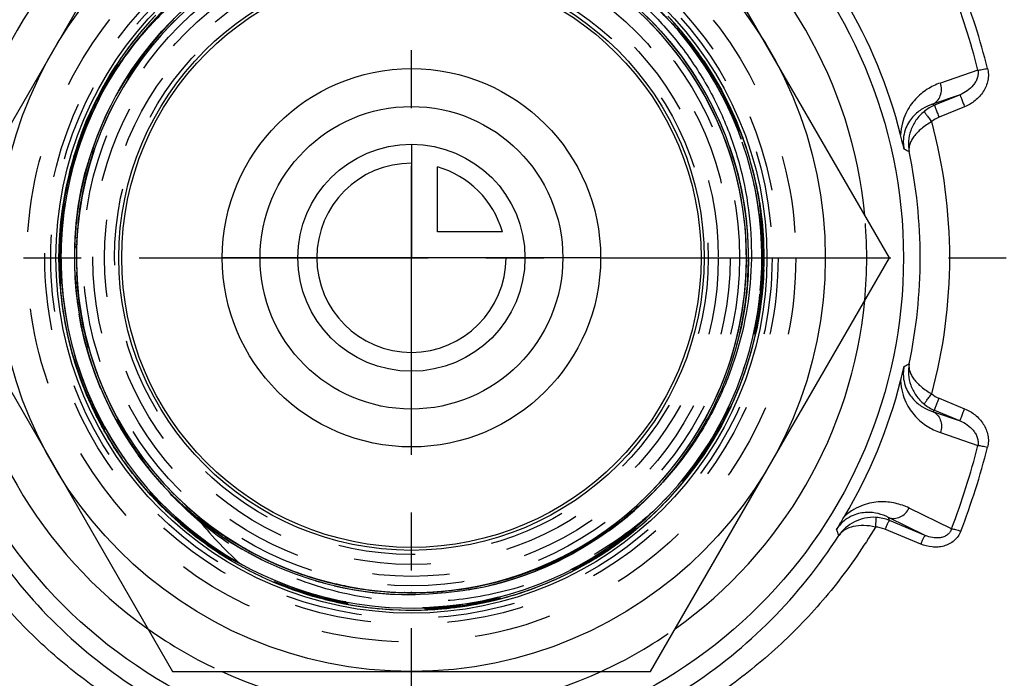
# Model space of a CAD drawing. Header units: millimetres. Extents: x 399 to 601, y 366 to 634.
# Tile 8 of 11: x 467 to 550, y 464 to 520. Entities that reach past the tile are written whole.
import ezdxf

# ---------------------------------------------------------------- set-up
doc = ezdxf.new("R2010")
doc.units = ezdxf.units.MM
doc.header["$LTSCALE"] = 65.185185
doc.linetypes.add('CENTER', pattern=[0.6, 0.375, -0.075, 0.075, -0.075])
doc.linetypes.add('HIDDEN', pattern=[0.2, 0.1, -0.1])
for name, color, linetype in [('ACHSEN_S', 7, 'CONTINUOUS'), ('FASEN', 7, 'CONTINUOUS'), ('FLAECHEN', 7, 'CONTINUOUS'), ('KONST.EL_MIT_GEO', 7, 'CONTINUOUS'), ('KURVEN', 7, 'CONTINUOUS')]:
    doc.layers.add(name, color=color, linetype=linetype)

msp = doc.modelspace()

# ---------------------------------------------------------------- linework, layer by layer
at = {"layer": 'ACHSEN_S', "color": 2, "linetype": 'CENTER'}
for p, q in [((500, 366), (500, 634)), ((398.75, 500), (601.25, 500))]:
    msp.add_line(p, q, dxfattribs=at)
at = {"layer": 'FASEN', "color": 7, "linetype": 'CONTINUOUS'}
msp.add_circle((500, 500), 41.605, dxfattribs=at)
for start, end in [(125.38464, 174.6153), (5.3847, 54.61536), (185.3847, 234.61536), (305.38464, 354.6153), (245.38455, 294.61545)]:
    msp.add_arc((500, 500), 38.5, start, end, dxfattribs=at)
at = {"layer": 'FASEN', "color": 8, "linetype": 'HIDDEN'}
for start, end in [(354.6153, 5.3847), (234.61536, 245.38455), (294.61545, 305.38464)]:
    msp.add_arc((500, 500), 38.5, start, end, dxfattribs=at)
at = {"layer": 'FLAECHEN', "color": 8, "linetype": 'HIDDEN'}
for radius in [29.805, 26.95, 25.1]:
    msp.add_circle((500, 500), radius, dxfattribs=at)
at = {"layer": 'FLAECHEN', "color": 7, "linetype": 'CONTINUOUS'}
msp.add_circle((500, 500), 24.5, dxfattribs=at)
at = {"layer": 'KONST.EL_MIT_GEO', "color": 7, "linetype": 'CONTINUOUS'}
for p, q in [((479.793, 535), (459.585, 500)), ((540.415, 500), (520.207, 535)), ((547.899, 515.88), (544.728, 514.785)), ((546.399, 513.797), (544.068, 512.993)), ((546.399, 513.797), (544.237, 512.904)), ((544.237, 512.904), (544.068, 512.993)), ((546.782, 512.773), (544.619, 511.887)), ((471.686, 500.964), (471.687, 500.991)), ((471.692, 501.106), (471.692, 501.125)), ((459.585, 500), (479.793, 465)), ((520.207, 465), (540.415, 500)), ((544.619, 488.113), (546.782, 487.227)), ((544.068, 487.007), (544.237, 487.096)), ((544.237, 487.096), (546.399, 486.203)), ((544.068, 487.007), (546.399, 486.203)), ((544.728, 485.215), (547.899, 484.12)), ((545.681, 477.076), (542.082, 478.827)), ((540.426, 477.777), (540.348, 478.026)), ((543.451, 476.515), (540.348, 478.026)), ((543.451, 476.515), (540.426, 477.777)), ((481.722, 476.5), (481.546, 476.635)), ((481.889, 476.374), (481.722, 476.5)), ((482.046, 476.257), (481.889, 476.374)), ((482.196, 476.147), (482.046, 476.257)), ((543.069, 475.783), (540.043, 477.036)), ((482.338, 476.044), (482.196, 476.147)), ((482.473, 475.947), (482.338, 476.044)), ((482.603, 475.855), (482.473, 475.947)), ((482.728, 475.768), (482.603, 475.855)), ((482.849, 475.685), (482.728, 475.768)), ((482.966, 475.605), (482.849, 475.685)), ((483.079, 475.529), (482.966, 475.605)), ((483.189, 475.456), (483.079, 475.529)), ((483.295, 475.386), (483.189, 475.456)), ((483.397, 475.319), (483.295, 475.386)), ((483.495, 475.255), (483.397, 475.319)), ((483.59, 475.195), (483.495, 475.255)), ((483.726, 475.109), (483.59, 475.195)), ((483.853, 475.03), (483.726, 475.109)), ((483.972, 474.956), (483.853, 475.03)), ((484.083, 474.889), (483.972, 474.956)), ((484.185, 474.828), (484.083, 474.889)), ((484.278, 474.773), (484.185, 474.828)), ((484.363, 474.723), (484.278, 474.773)), ((484.465, 474.664), (484.363, 474.723)), ((484.556, 474.612), (484.465, 474.664)), ((484.637, 474.566), (484.556, 474.612)), ((484.712, 474.524), (484.637, 474.566)), ((484.782, 474.485), (484.712, 474.524)), ((484.848, 474.449), (484.782, 474.485)), ((484.91, 474.415), (484.848, 474.449)), ((484.967, 474.385), (484.91, 474.415)), ((485.018, 474.358), (484.967, 474.385)), ((485.064, 474.334), (485.018, 474.358)), ((485.113, 474.308), (485.064, 474.334)), ((485.156, 474.286), (485.113, 474.308)), ((485.192, 474.268), (485.156, 474.286)), ((485.224, 474.252), (485.192, 474.268)), ((485.252, 474.239), (485.224, 474.252)), ((485.276, 474.227), (485.252, 474.239)), ((485.295, 474.218), (485.276, 474.227)), ((485.311, 474.21), (485.295, 474.218)), ((485.327, 474.203), (485.311, 474.21)), ((485.341, 474.196), (485.327, 474.203)), ((485.354, 474.19), (485.341, 474.196)), ((485.366, 474.185), (485.354, 474.19)), ((485.376, 474.18), (485.366, 474.185)), ((485.386, 474.176), (485.376, 474.18)), ((485.392, 474.173), (485.386, 474.176)), ((485.399, 474.171), (485.392, 474.173)), ((485.404, 474.168), (485.399, 474.171)), ((485.409, 474.166), (485.404, 474.168)), ((485.414, 474.164), (485.409, 474.166)), ((485.418, 474.163), (485.414, 474.164)), ((485.423, 474.161), (485.418, 474.163)), ((485.426, 474.159), (485.423, 474.161)), ((485.43, 474.158), (485.426, 474.159)), ((485.433, 474.157), (485.43, 474.158)), ((485.436, 474.156), (485.433, 474.157)), ((485.439, 474.155), (485.436, 474.156)), ((485.442, 474.154), (485.439, 474.155)), ((485.444, 474.153), (485.442, 474.154)), ((485.447, 474.152), (485.444, 474.153)), ((485.448, 474.151), (485.448, 474.152)), ((485.45, 474.151), (485.449, 474.151)), ((485.452, 474.15), (485.451, 474.151)), ((485.453, 474.15), (485.452, 474.15)), ((485.455, 474.149), (485.454, 474.149)), ((485.457, 474.149), (485.456, 474.149)), ((485.458, 474.148), (485.457, 474.148)), ((500, 471.67), (499.954, 471.67)), ((479.793, 465), (520.207, 465))]:
    msp.add_line(p, q, dxfattribs=at)
at = {"layer": 'KONST.EL_MIT_GEO', "color": 8, "linetype": 'HIDDEN'}
for p, q in [((478.374, 520.516), (477.951, 520.06)), ((522.117, 519.985), (521.687, 520.452)), ((477.596, 519.663), (477.187, 519.187)), ((477.981, 520.093), (477.565, 519.627)), ((522.502, 519.551), (522.079, 520.028)), ((522.877, 519.11), (522.462, 519.597)), ((476.852, 518.781), (476.457, 518.284)), ((477.22, 519.226), (476.817, 518.739)), ((523.244, 518.662), (522.837, 519.158)), ((523.602, 518.207), (523.204, 518.712)), ((476.493, 518.33), (476.106, 517.822)), ((523.952, 517.745), (523.562, 518.26)), ((475.801, 517.406), (475.43, 516.878)), ((476.142, 517.871), (475.763, 517.354)), ((524.292, 517.276), (523.911, 517.8)), ((524.623, 516.801), (524.251, 517.334)), ((475.145, 516.456), (474.791, 515.909)), ((475.468, 516.934), (475.106, 516.397)), ((524.945, 516.319), (524.582, 516.861)), ((525.257, 515.831), (524.904, 516.382)), ((474.526, 515.481), (474.191, 514.916)), ((474.831, 515.972), (474.486, 515.415)), ((525.56, 515.338), (525.217, 515.897)), ((525.854, 514.838), (525.52, 515.405)), ((474.231, 514.985), (473.905, 514.41)), ((526.137, 514.333), (525.813, 514.908)), ((473.671, 513.976), (473.364, 513.383)), ((473.946, 514.483), (473.63, 513.899)), ((526.411, 513.822), (526.097, 514.406)), ((526.674, 513.306), (526.371, 513.898)), ((473.149, 512.947), (472.863, 512.336)), ((473.405, 513.464), (473.109, 512.862)), ((473.574, 513.419), (473.594, 513.458)), ((473.583, 513.437), (473.594, 513.458)), ((473.594, 513.458), (473.63, 513.529)), ((473.594, 513.458), (473.626, 513.523)), ((473.594, 513.458), (473.625, 513.521)), ((473.594, 513.458), (473.624, 513.519)), ((473.594, 513.458), (473.616, 513.503)), ((473.594, 513.458), (473.609, 513.489)), ((473.594, 513.458), (473.606, 513.483)), ((473.594, 513.458), (473.604, 513.479)), ((473.594, 513.458), (473.603, 513.477)), ((473.604, 513.479), (473.627, 513.525)), ((473.606, 513.483), (473.633, 513.536)), ((526.928, 512.786), (526.635, 513.385)), ((527.171, 512.26), (526.889, 512.867)), ((527.404, 511.73), (527.133, 512.344)), ((527.627, 511.195), (527.367, 511.816)), ((471.815, 502.873), (471.821, 502.927)), ((471.759, 502.25), (471.763, 502.305)), ((471.772, 502.408), (471.773, 502.424)), ((471.773, 502.424), (471.775, 502.445)), ((471.775, 502.445), (471.78, 502.497)), ((471.701, 501.333), (471.702, 501.348)), ((471.701, 501.321), (471.701, 501.333)), ((471.702, 501.348), (471.705, 501.414)), ((471.705, 501.414), (471.708, 501.476)), ((471.718, 501.658), (471.72, 501.69)), ((471.72, 501.69), (471.725, 501.762)), ((471.732, 501.881), (471.734, 501.905)), ((471.734, 501.905), (471.738, 501.962)), ((471.681, 500.798), (471.683, 500.864)), ((471.683, 500.864), (471.685, 500.917)), ((471.685, 500.917), (471.686, 500.964)), ((471.692, 501.125), (471.695, 501.194)), ((528.329, 499.759), (528.328, 499.685)), ((528.329, 499.807), (528.329, 499.759)), ((528.329, 499.807), (528.329, 499.756)), ((528.329, 499.807), (528.329, 499.758)), ((528.329, 499.807), (528.329, 499.757)), ((528.329, 499.807), (528.329, 499.759)), ((529.8, 499.27), (529.809, 499.891)), ((529.776, 498.606), (529.8, 499.27)), ((529.7, 497.448), (529.749, 498.11)), ((529.744, 498.027), (529.78, 498.69)), ((529.644, 496.87), (529.707, 497.531)), ((529.5, 495.719), (529.588, 496.376)), ((529.578, 496.294), (529.653, 496.953)), ((529.411, 495.145), (529.512, 495.801)), ((529.2, 494.004), (529.326, 494.655)), ((529.311, 494.573), (529.424, 495.227)), ((529.077, 493.436), (529.216, 494.085)), ((528.8, 492.309), (528.964, 492.952)), ((528.944, 492.872), (529.096, 493.518)), ((528.645, 491.75), (528.821, 492.39)), ((528.302, 490.641), (528.503, 491.273)), ((528.479, 491.194), (528.668, 491.83)), ((528.114, 490.092), (528.328, 490.72)), ((527.707, 489.005), (527.945, 489.624)), ((527.916, 489.546), (528.142, 490.17)), ((527.488, 488.467), (527.738, 489.082)), ((527.018, 487.406), (527.292, 488.011)), ((527.258, 487.934), (527.52, 488.544)), ((526.768, 486.882), (527.053, 487.481)), ((473.372, 486.601), (473.677, 486.011)), ((526.237, 485.85), (526.545, 486.438)), ((526.507, 486.364), (526.804, 486.957)), ((473.638, 486.085), (473.955, 485.501)), ((473.914, 485.574), (474.242, 484.997)), ((525.666, 484.839), (525.997, 485.414)), ((525.956, 485.342), (526.276, 485.923)), ((474.2, 485.069), (474.539, 484.498)), ((525.366, 484.343), (525.708, 484.911)), ((474.496, 484.569), (474.845, 484.006)), ((474.801, 484.076), (475.162, 483.519)), ((524.737, 483.367), (525.101, 483.922)), ((525.056, 483.852), (525.409, 484.413)), ((475.116, 483.588), (475.487, 483.038)), ((475.44, 483.107), (475.538, 482.966)), ((475.538, 482.966), (475.542, 482.96)), ((524.071, 482.416), (524.456, 482.957)), ((524.408, 482.888), (524.783, 483.436)), ((475.767, 482.642), (475.822, 482.564)), ((523.724, 481.951), (524.12, 482.484)), ((476.424, 481.762), (476.519, 481.636)), ((476.829, 481.247), (477.252, 480.736)), ((523.003, 481.041), (523.419, 481.558)), ((523.368, 481.493), (523.774, 482.017)), ((477.198, 480.799), (477.631, 480.297)), ((521.286, 481.048), (521.237, 480.993)), ((521.286, 481.048), (521.238, 480.994)), ((521.272, 481.032), (521.241, 480.997)), ((521.286, 481.048), (521.244, 481.001)), ((521.286, 481.048), (521.246, 481.003)), ((521.286, 481.048), (521.256, 481.014)), ((521.286, 481.048), (521.272, 481.032)), ((521.286, 481.048), (521.275, 481.036)), ((521.299, 481.063), (521.286, 481.048)), ((522.248, 480.16), (522.684, 480.66)), ((522.63, 480.597), (523.056, 481.105)), ((477.576, 480.359), (478.019, 479.865)), ((477.963, 479.926), (478.415, 479.441)), ((479.78, 480.157), (479.776, 480.161)), ((479.78, 480.157), (479.777, 480.161)), ((479.781, 480.156), (479.777, 480.16)), ((479.781, 480.156), (479.777, 480.16)), ((479.781, 480.156), (479.777, 480.16)), ((479.864, 480.072), (479.827, 480.109)), ((479.9, 480.036), (479.864, 480.072)), ((480.06, 479.876), (480.053, 479.883)), ((480.307, 479.634), (480.304, 479.637)), ((521.458, 479.309), (521.913, 479.792)), ((521.857, 479.731), (522.303, 480.222)), ((478.415, 479.441), (478.85, 478.994)), ((520.636, 478.489), (521.11, 478.954)), ((521.051, 478.895), (521.516, 479.369)), ((479.173, 478.674), (479.652, 478.216)), ((479.592, 478.273), (480.08, 477.824)), ((519.783, 477.702), (520.275, 478.148)), ((520.214, 478.091), (520.696, 478.547)), ((480.019, 477.879), (480.516, 477.44)), ((480.453, 477.494), (480.959, 477.065)), ((480.895, 477.118), (481.409, 476.699)), ((518.9, 476.949), (519.409, 477.375)), ((519.345, 477.321), (519.845, 477.757)), ((481.344, 476.751), (481.866, 476.341)), ((481.8, 476.392), (482.33, 475.992)), ((517.522, 475.885), (518.055, 476.281)), ((517.988, 476.23), (518.513, 476.637)), ((518.448, 476.585), (518.964, 477.002)), ((482.263, 476.042), (482.801, 475.653)), ((482.733, 475.701), (483.278, 475.323)), ((516.57, 475.221), (517.117, 475.596)), ((517.049, 475.548), (517.589, 475.934)), ((483.21, 475.369), (483.762, 475.002)), ((483.692, 475.047), (484.252, 474.69)), ((484.181, 474.734), (484.748, 474.389)), ((515.095, 474.296), (515.664, 474.638)), ((515.593, 474.594), (516.154, 474.948)), ((516.084, 474.903), (516.639, 475.267)), ((484.676, 474.431), (485.249, 474.097)), ((485.177, 474.138), (485.756, 473.814)), ((485.683, 473.854), (486.269, 473.542)), ((513.569, 473.458), (514.156, 473.767)), ((514.083, 473.727), (514.664, 474.047)), ((514.592, 474.007), (515.167, 474.338)), ((486.195, 473.58), (486.787, 473.28)), ((486.712, 473.317), (487.309, 473.027)), ((487.234, 473.063), (487.837, 472.785)), ((511.996, 472.711), (512.601, 472.985)), ((512.525, 472.95), (513.124, 473.236)), ((513.049, 473.199), (513.643, 473.496)), ((487.761, 472.819), (488.369, 472.554)), ((488.293, 472.586), (488.906, 472.332)), ((488.829, 472.364), (489.446, 472.122)), ((489.369, 472.151), (489.991, 471.922)), ((494.742, 472.162), (494.666, 472.177)), ((494.741, 472.162), (494.666, 472.177)), ((494.742, 472.162), (494.666, 472.177)), ((494.742, 472.162), (494.666, 472.177)), ((494.742, 472.162), (494.666, 472.177)), ((509.837, 471.861), (510.46, 472.087)), ((510.383, 472.058), (511.002, 472.296)), ((510.925, 472.265), (511.539, 472.515)), ((511.463, 472.483), (512.072, 472.745)), ((489.913, 471.95), (490.54, 471.732)), ((490.461, 471.758), (491.092, 471.553)), ((491.01, 471.579), (491.648, 471.385)), ((491.562, 471.41), (492.206, 471.228)), ((492.117, 471.252), (492.768, 471.082)), ((496.09, 471.941), (496.081, 471.942)), ((499.423, 471.676), (499.418, 471.676)), ((499.423, 471.676), (499.418, 471.676)), ((499.433, 471.676), (499.428, 471.676)), ((500, 471.67), (499.969, 471.67)), ((500, 471.67), (499.983, 471.67)), ((500.009, 471.67), (500, 471.67)), ((500.006, 471.67), (500, 471.67)), ((500.014, 471.67), (500, 471.67)), ((500.012, 471.67), (500.006, 471.67)), ((500.042, 471.67), (500.014, 471.67)), ((500.575, 471.676), (500.568, 471.676)), ((500.581, 471.676), (500.575, 471.676)), ((500.581, 471.676), (500.575, 471.676)), ((507.617, 471.181), (508.257, 471.357)), ((508.177, 471.334), (508.813, 471.524)), ((508.734, 471.499), (509.366, 471.701)), ((509.287, 471.675), (509.915, 471.888)), ((492.687, 471.102), (493.332, 470.946)), ((493.251, 470.965), (493.899, 470.822)), ((493.818, 470.839), (494.469, 470.709)), ((494.387, 470.724), (495.04, 470.607)), ((494.958, 470.621), (495.613, 470.516)), ((495.531, 470.528), (496.188, 470.436)), ((496.106, 470.446), (496.764, 470.367)), ((503.054, 470.348), (503.713, 470.423)), ((503.631, 470.413), (504.288, 470.501)), ((504.206, 470.489), (504.862, 470.59)), ((504.78, 470.577), (505.434, 470.69)), ((505.352, 470.675), (506.003, 470.802)), ((505.922, 470.785), (506.571, 470.924)), ((506.49, 470.906), (507.135, 471.058)), ((507.055, 471.038), (507.698, 471.202)), ((496.682, 470.376), (497.342, 470.31)), ((497.259, 470.317), (497.92, 470.264)), ((497.838, 470.27), (498.5, 470.229)), ((498.417, 470.233), (499.08, 470.205)), ((498.997, 470.208), (499.66, 470.193)), ((499.577, 470.194), (500.24, 470.192)), ((500.157, 470.191), (500.821, 470.202)), ((500.738, 470.2), (501.401, 470.224)), ((501.318, 470.22), (501.98, 470.257)), ((501.897, 470.251), (502.559, 470.301)), ((502.476, 470.294), (503.137, 470.356))]:
    msp.add_line(p, q, dxfattribs=at)
for points in [[(478.28, 520.416), (477.887, 519.989), (477.502, 519.555), (477.125, 519.113), (476.757, 518.664), (476.398, 518.208), (476.048, 517.745), (475.707, 517.275), (475.376, 516.799), (475.053, 516.317), (474.74, 515.828), (474.437, 515.333), (474.143, 514.832), (473.859, 514.326), (473.585, 513.814), (473.321, 513.298), (473.067, 512.776), (472.824, 512.249), (472.59, 511.717), (472.368, 511.181), (472.155, 510.641), (471.953, 510.097), (471.762, 509.549), (471.581, 508.998), (471.412, 508.443), (471.253, 507.884), (471.105, 507.323), (470.967, 506.759), (470.841, 506.193), (470.726, 505.624), (470.622, 505.053), (470.53, 504.48), (470.448, 503.905), (470.377, 503.329), (470.318, 502.752), (470.27, 502.173), (470.234, 501.594), (470.208, 501.014), (470.194, 500.434), (470.191, 499.853), (470.2, 499.273), (470.22, 498.693), (470.251, 498.113), (470.293, 497.535), (470.347, 496.957), (470.412, 496.38), (470.488, 495.805), (470.575, 495.231), (470.673, 494.659), (470.783, 494.089), (470.904, 493.521), (471.035, 492.956), (471.178, 492.393), (471.331, 491.833), (471.496, 491.277), (471.671, 490.723), (471.857, 490.174), (472.054, 489.628), (472.261, 489.085), (472.479, 488.547), (472.707, 488.014), (472.946, 487.485), (473.194, 486.96), (473.453, 486.441), (473.722, 485.927), (474.001, 485.418), (474.29, 484.914), (474.589, 484.416), (474.897, 483.925), (475.215, 483.439), (475.304, 483.307)], [(529.798, 499.186), (529.808, 499.767), (529.807, 500.347), (529.795, 500.927), (529.771, 501.507), (529.736, 502.087), (529.69, 502.665), (529.632, 503.243), (529.563, 503.819), (529.483, 504.394), (529.392, 504.967), (529.29, 505.539), (529.177, 506.108), (529.052, 506.675), (528.917, 507.239), (528.77, 507.801), (528.613, 508.359), (528.445, 508.915), (528.266, 509.467), (528.076, 510.016), (527.876, 510.56), (527.665, 511.101), (527.443, 511.638), (527.212, 512.17), (526.97, 512.697), (526.717, 513.22), (526.455, 513.738), (526.182, 514.25), (525.9, 514.757), (525.608, 515.259), (525.306, 515.754), (524.994, 516.244), (524.673, 516.728), (524.343, 517.205), (524.003, 517.675), (523.655, 518.139), (523.297, 518.597), (522.93, 519.047), (522.555, 519.489), (522.171, 519.925), (521.779, 520.353)], [(528.271, 490.55), (528.45, 491.102), (528.618, 491.658), (528.775, 492.217), (528.921, 492.778), (529.056, 493.343), (529.18, 493.91), (529.293, 494.479), (529.395, 495.051), (529.486, 495.624), (529.566, 496.199), (529.634, 496.775), (529.691, 497.353), (529.737, 497.931), (529.772, 498.511), (529.795, 499.091), (529.807, 499.671), (529.808, 500.251), (529.797, 500.832), (529.776, 501.412), (529.742, 501.991), (529.698, 502.57), (529.642, 503.147), (529.575, 503.724), (529.497, 504.299), (529.408, 504.873), (529.308, 505.444), (529.196, 506.014), (529.073, 506.581), (528.94, 507.146), (528.795, 507.708), (528.64, 508.267), (528.473, 508.823), (528.296, 509.376), (528.108, 509.925), (527.91, 510.471), (527.7, 511.012), (527.481, 511.549), (527.251, 512.082), (527.01, 512.61), (526.76, 513.134), (526.499, 513.652), (526.228, 514.166), (525.947, 514.674), (525.657, 515.176), (525.356, 515.673), (525.046, 516.163), (524.727, 516.648), (524.398, 517.126), (524.06, 517.598), (523.713, 518.063), (523.357, 518.521), (522.992, 518.973), (522.618, 519.417), (522.236, 519.853), (521.845, 520.283)], [(472.904, 512.424), (472.668, 511.897), (472.443, 511.366), (472.228, 510.83), (472.024, 510.291), (471.83, 509.747), (471.646, 509.2), (471.473, 508.649), (471.311, 508.095), (471.16, 507.538), (471.019, 506.978), (470.89, 506.416), (470.771, 505.851), (470.663, 505.284), (470.566, 504.715), (470.481, 504.144), (470.406, 503.572), (470.342, 502.998), (470.29, 502.424), (470.248, 501.848), (470.218, 501.272), (470.199, 500.695), (470.191, 500.118), (470.195, 499.541), (470.209, 498.964), (470.235, 498.387), (470.271, 497.811), (470.319, 497.236), (470.379, 496.662), (470.449, 496.089), (470.53, 495.517), (470.622, 494.948), (470.726, 494.38), (470.84, 493.814), (470.965, 493.251), (471.101, 492.69), (471.248, 492.132), (471.406, 491.577), (471.574, 491.024), (471.753, 490.476), (471.943, 489.931), (472.143, 489.389), (472.354, 488.852), (472.575, 488.319), (472.806, 487.79), (473.048, 487.266), (473.299, 486.746), (473.561, 486.232), (473.833, 485.723), (474.114, 485.219), (474.405, 484.72), (474.706, 484.228), (474.767, 484.13)], [(472.863, 512.336), (472.628, 511.806), (472.404, 511.27), (472.189, 510.731), (471.986, 510.187), (471.793, 509.64), (471.61, 509.089), (471.439, 508.535), (471.278, 507.977), (471.128, 507.416), (470.989, 506.853), (470.861, 506.286), (470.745, 505.718), (470.639, 505.147), (470.544, 504.575), (470.461, 504), (470.388, 503.424), (470.327, 502.847), (470.277, 502.269), (470.239, 501.69), (470.212, 501.11), (470.196, 500.53), (470.191, 499.949), (470.198, 499.369), (470.216, 498.789), (470.245, 498.209), (470.285, 497.63), (470.337, 497.052), (470.4, 496.475), (470.474, 495.9), (470.56, 495.325), (470.656, 494.753), (470.764, 494.183), (470.883, 493.615), (471.013, 493.049), (471.154, 492.486), (471.305, 491.926), (471.468, 491.369), (471.641, 490.815), (471.826, 490.264), (472.021, 489.718), (472.226, 489.175), (472.442, 488.636), (472.669, 488.102), (472.905, 487.572), (473.153, 487.047), (473.41, 486.526)], [(529.809, 499.891), (529.805, 500.47), (529.791, 501.049), (529.765, 501.628), (529.727, 502.206), (529.679, 502.783), (529.619, 503.359), (529.548, 503.934), (529.466, 504.508), (529.373, 505.079), (529.269, 505.649), (529.154, 506.217), (529.027, 506.782), (528.89, 507.345), (528.742, 507.905), (528.583, 508.462), (528.413, 509.016), (528.232, 509.566), (528.041, 510.113), (527.839, 510.656), (527.591, 511.284)], [(492.675, 471.105), (493.236, 470.969), (493.799, 470.843), (494.365, 470.729), (494.933, 470.625), (495.502, 470.532), (496.074, 470.451), (496.646, 470.38), (497.221, 470.321), (497.796, 470.273), (498.372, 470.236), (498.948, 470.21), (499.525, 470.195), (500.102, 470.191), (500.679, 470.199), (501.256, 470.217), (501.833, 470.247), (502.408, 470.288), (502.983, 470.341), (503.557, 470.404), (504.129, 470.478), (504.7, 470.564), (505.269, 470.66), (505.836, 470.768), (506.401, 470.886), (506.963, 471.016), (507.523, 471.156), (508.08, 471.307), (508.634, 471.469), (509.185, 471.641), (509.732, 471.825), (510.276, 472.018), (510.816, 472.222), (511.352, 472.437), (511.883, 472.662), (512.41, 472.897), (512.933, 473.143), (513.45, 473.398), (513.963, 473.663), (514.47, 473.939), (514.972, 474.224), (515.468, 474.518), (515.959, 474.823), (516.443, 475.136), (516.921, 475.459), (517.393, 475.792), (517.859, 476.133), (518.317, 476.483), (518.769, 476.842), (519.214, 477.21), (519.652, 477.586), (520.082, 477.971), (520.505, 478.364), (520.92, 478.765), (521.327, 479.174), (521.726, 479.591), (522.117, 480.015), (522.5, 480.447), (522.875, 480.886), (523.24, 481.333), (523.597, 481.786), (523.946, 482.247), (524.285, 482.713), (524.615, 483.187), (524.936, 483.667), (525.247, 484.152), (525.55, 484.644), (525.842, 485.142), (526.125, 485.645), (526.398, 486.153), (526.661, 486.667), (526.914, 487.186), (527.157, 487.709), (527.39, 488.237), (527.613, 488.77), (527.825, 489.307), (528.027, 489.847), (528.218, 490.392), (528.399, 490.94), (528.569, 491.491), (528.728, 492.046), (528.877, 492.604), (529.015, 493.164), (529.142, 493.727), (529.258, 494.293), (529.363, 494.86), (529.457, 495.43), (529.54, 496.001), (529.611, 496.574), (529.672, 497.148), (529.722, 497.723), (529.76, 498.298), (529.788, 498.875), (529.804, 499.452), (529.809, 500.029), (529.803, 500.606), (529.786, 501.183), (529.757, 501.759), (529.717, 502.335), (529.667, 502.91), (529.605, 503.484), (529.532, 504.057), (529.448, 504.628), (529.353, 505.197), (529.246, 505.764), (529.129, 506.329), (529.001, 506.892), (528.862, 507.452), (528.713, 508.01), (528.552, 508.564), (528.381, 509.115), (528.199, 509.663), (528.007, 510.207), (527.804, 510.748)], [(475.767, 482.642), (475.878, 482.487), (476.224, 482.02), (476.578, 481.561), (476.942, 481.108), (477.314, 480.663), (477.695, 480.225), (478.084, 479.794), (478.482, 479.371)], [(475.767, 482.642), (475.774, 482.632), (476.166, 482.097)], [(476.116, 482.163), (476.468, 481.702), (476.881, 481.183)], [(478.358, 479.501), (478.761, 479.084), (479.232, 478.616)]]:
    msp.add_lwpolyline(points, dxfattribs=at)
at = {"layer": 'KONST.EL_MIT_GEO', "color": 7, "linetype": 'CONTINUOUS'}
for points in [[(479.999, 477.925), (479.865, 478.046), (479.727, 478.171), (479.586, 478.302), (479.442, 478.437), (479.293, 478.578), (479.142, 478.725), (478.986, 478.877), (478.827, 479.035), (478.664, 479.199), (478.498, 479.37), (478.327, 479.548), (478.154, 479.732), (477.976, 479.923), (477.796, 480.122), (477.611, 480.329), (477.424, 480.543), (477.232, 480.767), (477.037, 481), (476.837, 481.242), (476.633, 481.496), (476.424, 481.762), (476.211, 482.041), (475.991, 482.334), (475.767, 482.642), (475.538, 482.966), (475.304, 483.307), (475.064, 483.667), (474.82, 484.045), (474.767, 484.13)], [(481.546, 476.635), (481.36, 476.78), (481.263, 476.857), (481.164, 476.937), (481.061, 477.02), (480.955, 477.106), (480.847, 477.195), (480.735, 477.288), (480.621, 477.384), (480.503, 477.484), (480.382, 477.588), (480.258, 477.696), (480.13, 477.808), (479.999, 477.925)], [(485.466, 474.17), (485.467, 474.169), (485.468, 474.168), (485.469, 474.167), (485.47, 474.166), (485.471, 474.165), (485.472, 474.164), (485.473, 474.163), (485.474, 474.162), (485.475, 474.161), (485.476, 474.161), (485.477, 474.16), (485.477, 474.159), (485.478, 474.158), (485.479, 474.157), (485.48, 474.156), (485.48, 474.156), (485.481, 474.155), (485.482, 474.154), (485.482, 474.153), (485.483, 474.152), (485.483, 474.152), (485.484, 474.151), (485.484, 474.15), (485.484, 474.149), (485.484, 474.149), (485.485, 474.148), (485.485, 474.147), (485.485, 474.147), (485.484, 474.146), (485.484, 474.145), (485.483, 474.145), (485.483, 474.145), (485.482, 474.144), (485.481, 474.144), (485.481, 474.144), (485.48, 474.144), (485.479, 474.144), (485.478, 474.144), (485.477, 474.144), (485.476, 474.144), (485.475, 474.144), (485.474, 474.144), (485.473, 474.144), (485.472, 474.145), (485.471, 474.145), (485.47, 474.145), (485.469, 474.145), (485.468, 474.146), (485.467, 474.146), (485.466, 474.146), (485.465, 474.146), (485.464, 474.147), (485.463, 474.147), (485.462, 474.147), (485.461, 474.147), (485.46, 474.148), (485.459, 474.148)]]:
    msp.add_lwpolyline(points, dxfattribs=at)
for radius in [35, 30.062, 24.75]:
    msp.add_circle((500, 500), radius, dxfattribs=at)
at = {"layer": 'KONST.EL_MIT_GEO', "color": 8, "linetype": 'HIDDEN'}
for radius in [32.5, 31, 30.5, 29.75, 29.638, 28.501, 27.75, 26.95, 25.95]:
    msp.add_circle((500, 500), radius, dxfattribs=at)
for centre, radius, start, end in [((500, 500), 29.638, 43.72392, 152.92739), ((500, 500), 29.638, 240.63487, 152.89709), ((500, 500), 28.501, 356.87963, 177.56218), ((500, 500), 28.501, 49.46152, 174.83152), ((500, 500), 28.33, 91.16416, 224.59623), ((500, 500), 28.501, 318.3202, 49.46152), ((500, 500), 28.33, 134.68216, 258.68435), ((500, 500), 29.638, 152.99362, 39.39997), ((500, 500), 29.638, 359.6104, 37.23768), ((500, 500), 29.638, 152.99362, 224.80519), ((500, 500), 28.501, 174.83152, 318.32021), ((500.447, 499.984), 28.777, 175.48515, 176.05934), ((500.44, 499.985), 28.77, 175.16788, 175.37387), ((500.434, 499.985), 28.764, 174.23736, 174.98973), ((500.44, 499.985), 28.77, 177.33836, 177.5905), ((500.447, 499.984), 28.778, 176.66628, 177.02947), ((500.449, 499.984), 28.78, 176.22027, 176.45833), ((499.992, 500), 28.338, 0.12635, 3.0871), ((500, 500), 28.501, 178.92749, 318.22978), ((500, 500), 28.33, 271.1626, 359.51246), ((500.011, 500), 28.319, 359.61041, 0.12614), ((499.996, 500), 28.334, 359.61044, 0.12281), ((499.997, 499.997), 28.326, 223.63771, 224.8051), ((500, 500), 28.501, 230.56656, 318.28744), ((500.006, 500.006), 28.509, 224.8057, 228.35578), ((499.998, 499.998), 28.328, 224.46421, 259.14662), ((500, 500), 28.33, 258.88903, 258.96997), ((499.999, 499.997), 28.327, 258.96988, 259.56819), ((499.999, 499.995), 28.325, 258.96991, 259.40439), ((500, 500), 28.33, 259.1467, 268.86527), ((499.998, 499.992), 28.322, 259.3015, 259.89004), ((500, 499.999), 28.329, 259.61139, 260.55908), ((500.001, 500.004), 28.334, 259.89021, 262.04832), ((500, 500.003), 28.333, 260.55906, 260.79824), ((500.002, 500.025), 28.355, 260.70979, 268.84096), ((500.003, 500.036), 28.366, 260.71103, 268.83634), ((500, 500.009), 28.339, 267.64755, 268.82349), ((500, 499.996), 28.326, 268.82346, 269.99989), ((500, 499.985), 28.315, 269.82299, 269.99999), ((500, 499.996), 28.326, 270.00008, 271.16245), ((500, 499.998), 28.328, 270.22509, 271.16289), ((500, 500.008), 28.338, 271.16287, 272.07821)]:
    msp.add_arc(centre, radius, start, end, dxfattribs=at)
at = {"layer": 'KONST.EL_MIT_GEO', "color": 7, "linetype": 'CONTINUOUS'}
for centre, radius, start, end in [((500, 500), 28.501, 49.46152, 230.56656), ((500, 500), 28.33, 260.79764, 258.88903), ((500, 500), 28.33, 270, 90), ((485.968, 500.253), 63.872, 14.16218, 20.78994), ((486.88, 500.215), 63.83, 14.34181, 21.03816), ((500, 500), 28.501, 318.32021, 49.46152), ((500, 500), 42.652, 14.13345, 30.86655), ((500, 500), 29.638, 152.99361, 240.63487), ((545.579, 509.658), 3.513, 112.46448, 129.01361), ((545.579, 509.547), 2.529, 112.30218, 128.69091), ((501.164, 499.998), 44.357, 0.00272, 15.05722), ((487.681, 395.132), 126.178, 64.45711, 64.66873), ((499.441, 500), 43.581, 359.99948, 11.88788), ((500.432, 499.985), 28.762, 177.76677, 177.99577), ((499.441, 500), 43.581, 348.11212, 0.00052), ((501.164, 500.002), 44.357, 344.94278, 359.99728), ((487.681, 604.868), 126.178, 295.33132, 295.54294), ((500, 500), 42.652, 329.13345, 345.86655), ((545.579, 490.453), 2.529, 231.30909, 247.69782), ((545.579, 490.342), 3.513, 230.98639, 247.53552), ((485.819, 499.794), 64.028, 339.21814, 345.82974), ((486.752, 499.826), 63.964, 338.96888, 345.65116), ((500, 500), 28.33, 224.80519, 258.96998), ((504.297, 495.354), 28.344, 217.78597, 228.36524), ((539.086, 474.557), 3.488, 67.41054, 86.60374), ((539.086, 474.723), 2.502, 67.5106, 86.61919), ((500.218, 499.812), 43.188, 212.66548, 236.96543), ((499.782, 499.812), 43.188, 303.03457, 327.33452), ((416.993, 434.508), 126.33, 19.41552, 19.66821), ((500, 500), 28.33, 258.96997, 259.1467), ((500.073, 500.375), 28.712, 259.14452, 269.85447), ((500, 499.989), 28.319, 270.00001, 270.51856), ((500, 499.986), 28.316, 269.99999, 270.27047)]:
    msp.add_arc(centre, radius, start, end, dxfattribs=at)
for points, knots in [([(473.594, 513.458), (474.219, 514.653), (475.636, 516.959), (478.212, 520.094), (481.192, 522.848), (484.52, 525.168), (488.136, 527.011), (491.97, 528.34), (495.949, 529.13), (498.652, 529.286), (500, 529.27)], [0, 0, 0, 0, 0.125001, 0.250002, 0.375002, 0.500002, 0.625002, 0.750002, 0.875001, 1, 1, 1, 1]), ([(500, 529.27), (501.382, 529.254), (504.147, 529.026), (508.202, 528.101), (512.086, 526.61), (515.719, 524.583), (519.026, 522.06), (521.94, 519.091), (524.401, 515.737), (526.357, 512.065), (527.768, 508.152), (528.603, 504.076), (528.843, 499.923), (528.484, 495.778), (527.531, 491.728), (526.004, 487.859), (523.933, 484.251), (522.217, 482.069), (521.286, 481.048)], [0, 0, 0, 0, 0.062501, 0.125002, 0.187503, 0.250004, 0.312505, 0.375005, 0.437506, 0.500006, 0.562506, 0.625005, 0.687505, 0.750004, 0.812503, 0.875002, 0.937501, 1, 1, 1, 1]), ([(547.899, 515.88), (547.922, 515.766), (547.932, 515.53), (547.854, 515.189), (547.709, 514.874), (547.446, 514.497), (547.019, 514.104), (546.613, 513.883), (546.399, 513.797)], [0, 0, 0, 0, 0.126861, 0.252366, 0.377127, 0.501596, 0.750144, 1, 1, 1, 1]), ([(548.721, 516.026), (548.763, 515.861), (548.807, 515.518), (548.742, 514.834), (548.4, 514.028), (547.699, 513.257), (547.099, 512.903), (546.782, 512.773)], [0, 0, 0, 0, 0.124809, 0.249713, 0.498957, 0.749178, 1, 1, 1, 1]), ([(547.899, 515.88), (547.95, 515.882), (548.068, 515.895), (548.343, 515.938), (548.565, 515.987), (548.721, 516.026)], [0, 0, 0, 0, 0.18604, 0.424897, 1, 1, 1, 1]), ([(544.728, 514.785), (544.34, 514.651), (543.573, 514.284), (542.736, 513.589), (542.161, 512.868), (541.774, 512.194), (541.472, 511.368), (541.377, 510.749), (541.361, 510.415)], [0, 0, 0, 0, 0.210538, 0.431655, 0.551412, 0.681711, 0.828422, 1, 1, 1, 1]), ([(544.068, 512.993), (544.217, 513.058), (544.494, 513.26), (544.757, 513.711), (544.847, 514.246), (544.786, 514.611), (544.728, 514.785)], [0, 0, 0, 0, 0.233524, 0.477542, 0.734468, 1, 1, 1, 1]), ([(546.399, 513.797), (546.398, 513.794), (546.4, 513.784), (546.403, 513.765), (546.411, 513.737), (546.423, 513.7), (546.438, 513.654), (546.465, 513.577), (546.506, 513.464), (546.564, 513.312), (546.631, 513.141), (546.705, 512.959), (546.756, 512.835), (546.782, 512.773)], [0, 0, 0, 0, 0.00874, 0.026445, 0.05321, 0.08883, 0.132961, 0.185161, 0.311553, 0.462824, 0.632741, 0.814294, 1, 1, 1, 1]), ([(474.767, 484.13), (474.085, 485.213), (472.863, 487.471), (471.487, 491.065), (470.589, 494.808), (470.184, 498.635), (470.28, 502.483), (470.875, 506.286), (471.96, 509.978), (473, 512.325), (473.594, 513.458)], [0, 0, 0, 0, 0.124997, 0.249999, 0.375, 0.500001, 0.625002, 0.750002, 0.875002, 1, 1, 1, 1]), ([(544.068, 512.993), (543.772, 512.898), (543.181, 512.633), (542.532, 512.111), (542.084, 511.544), (541.778, 510.968), (541.612, 510.351), (541.579, 509.731), (541.624, 509.369), (541.667, 509.178)], [0, 0, 0, 0, 0.188592, 0.38809, 0.49875, 0.62449, 0.780933, 0.881417, 1, 1, 1, 1]), ([(544.237, 512.904), (544.235, 512.901), (544.237, 512.891), (544.241, 512.873), (544.249, 512.845), (544.26, 512.808), (544.276, 512.763), (544.303, 512.687), (544.344, 512.575), (544.402, 512.423), (544.469, 512.253), (544.542, 512.073), (544.593, 511.949), (544.619, 511.887)], [0, 0, 0, 0, 0.008642, 0.026283, 0.052987, 0.088541, 0.132605, 0.184735, 0.311002, 0.462204, 0.632155, 0.813897, 1, 1, 1, 1]), ([(543.368, 512.387), (543.101, 512.171), (542.639, 511.675), (542.19, 510.797), (541.998, 509.88), (542.032, 509.269), (542.087, 508.978)], [0, 0, 0, 0, 0.270124, 0.525313, 0.766636, 1, 1, 1, 1]), ([(543.368, 512.387), (543.367, 512.384), (543.37, 512.373), (543.377, 512.356), (543.392, 512.33), (543.421, 512.281), (543.473, 512.204), (543.55, 512.096), (543.645, 511.968), (543.755, 511.826), (543.873, 511.675), (543.956, 511.573), (543.998, 511.521)], [0, 0, 0, 0, 0.010052, 0.028548, 0.055797, 0.091665, 0.187936, 0.31374, 0.464148, 0.633212, 0.814221, 1, 1, 1, 1]), ([(543.998, 511.521), (543.69, 511.345), (543.14, 510.975), (542.574, 510.411), (542.273, 509.944), (542.132, 509.614), (542.065, 509.291), (542.071, 509.079), (542.087, 508.978)], [0, 0, 0, 0, 0.316906, 0.589931, 0.707025, 0.812477, 0.908911, 1, 1, 1, 1]), ([(541.667, 509.178), (541.643, 509.273), (541.542, 509.685), (541.441, 510.098), (541.361, 510.415)], [0, 0, 0, 0, 0.229799, 1, 1, 1, 1]), ([(541.361, 489.585), (541.389, 489.694), (541.492, 490.106), (541.592, 490.518), (541.667, 490.822)], [0, 0, 0, 0, 0.263746, 1, 1, 1, 1]), ([(541.667, 490.822), (541.624, 490.631), (541.579, 490.269), (541.612, 489.649), (541.778, 489.032), (542.084, 488.456), (542.532, 487.889), (543.181, 487.367), (543.772, 487.102), (544.068, 487.007)], [0, 0, 0, 0, 0.118583, 0.219067, 0.375509, 0.501249, 0.61191, 0.811407, 1, 1, 1, 1]), ([(542.087, 491.022), (542.032, 490.731), (541.998, 490.12), (542.19, 489.203), (542.639, 488.325), (543.101, 487.829), (543.368, 487.613)], [0, 0, 0, 0, 0.233364, 0.474687, 0.729876, 1, 1, 1, 1]), ([(542.087, 491.022), (542.071, 490.921), (542.065, 490.709), (542.132, 490.386), (542.273, 490.056), (542.574, 489.589), (543.14, 489.025), (543.69, 488.655), (543.998, 488.479)], [0, 0, 0, 0, 0.091089, 0.187523, 0.292975, 0.410069, 0.683094, 1, 1, 1, 1]), ([(541.361, 489.585), (541.377, 489.251), (541.472, 488.632), (541.774, 487.806), (542.161, 487.132), (542.736, 486.411), (543.573, 485.716), (544.34, 485.349), (544.728, 485.215)], [0, 0, 0, 0, 0.171577, 0.318288, 0.448587, 0.568345, 0.789461, 1, 1, 1, 1]), ([(543.368, 487.613), (543.367, 487.616), (543.37, 487.627), (543.377, 487.644), (543.392, 487.67), (543.421, 487.719), (543.473, 487.796), (543.55, 487.904), (543.645, 488.032), (543.755, 488.174), (543.873, 488.325), (543.956, 488.427), (543.998, 488.479)], [0, 0, 0, 0, 0.010052, 0.028548, 0.055797, 0.091665, 0.187935, 0.313739, 0.464148, 0.633211, 0.814221, 1, 1, 1, 1]), ([(544.237, 487.096), (544.235, 487.099), (544.237, 487.109), (544.241, 487.127), (544.249, 487.155), (544.26, 487.192), (544.276, 487.237), (544.303, 487.313), (544.344, 487.425), (544.402, 487.577), (544.469, 487.747), (544.542, 487.927), (544.593, 488.051), (544.619, 488.113)], [0, 0, 0, 0, 0.008642, 0.026283, 0.052987, 0.088541, 0.132605, 0.184735, 0.311002, 0.462204, 0.632155, 0.813897, 1, 1, 1, 1]), ([(546.399, 486.203), (546.398, 486.206), (546.4, 486.216), (546.403, 486.235), (546.411, 486.263), (546.423, 486.3), (546.438, 486.346), (546.465, 486.423), (546.506, 486.536), (546.564, 486.688), (546.631, 486.859), (546.705, 487.041), (546.756, 487.165), (546.782, 487.227)], [0, 0, 0, 0, 0.00874, 0.026445, 0.05321, 0.08883, 0.132961, 0.185161, 0.311553, 0.462824, 0.632741, 0.814294, 1, 1, 1, 1]), ([(546.782, 487.227), (547.099, 487.097), (547.699, 486.743), (548.4, 485.972), (548.742, 485.166), (548.807, 484.482), (548.763, 484.139), (548.721, 483.974)], [0, 0, 0, 0, 0.250822, 0.501043, 0.750287, 0.875191, 1, 1, 1, 1]), ([(544.068, 487.007), (544.217, 486.942), (544.494, 486.74), (544.757, 486.289), (544.847, 485.754), (544.786, 485.389), (544.728, 485.215)], [0, 0, 0, 0, 0.233524, 0.477542, 0.734468, 1, 1, 1, 1]), ([(546.399, 486.203), (546.613, 486.117), (547.019, 485.896), (547.446, 485.503), (547.709, 485.126), (547.854, 484.811), (547.932, 484.47), (547.922, 484.234), (547.899, 484.12)], [0, 0, 0, 0, 0.249856, 0.498404, 0.622873, 0.747634, 0.873139, 1, 1, 1, 1]), ([(547.899, 484.12), (547.95, 484.118), (548.068, 484.105), (548.343, 484.062), (548.565, 484.013), (548.721, 483.974)], [0, 0, 0, 0, 0.18604, 0.424897, 1, 1, 1, 1]), ([(500, 471.663), (501.992, 471.658), (505.991, 472.067), (511.721, 473.911), (516.945, 476.901), (519.944, 479.576), (521.286, 481.048)], [0, 0, 0, 0, 0.249999, 0.499998, 0.749998, 1, 1, 1, 1]), ([(542.082, 478.827), (541.713, 479.007), (540.911, 479.29), (539.827, 479.39), (538.911, 479.287), (538.161, 479.084), (537.364, 478.713), (536.859, 478.343), (536.611, 478.118)], [0, 0, 0, 0, 0.210539, 0.431655, 0.551413, 0.681712, 0.828423, 1, 1, 1, 1]), ([(540.348, 478.026), (540.499, 477.967), (540.838, 477.915), (541.343, 478.047), (541.785, 478.362), (542, 478.663), (542.082, 478.827)], [0, 0, 0, 0, 0.233524, 0.477542, 0.734468, 1, 1, 1, 1]), ([(494.58, 472.193), (494.002, 472.306), (492.854, 472.567), (491.158, 473.062), (489.773, 473.561), (488.685, 474.009), (487.88, 474.37), (487.085, 474.755), (486.303, 475.164), (485.532, 475.595), (484.901, 475.974), (484.403, 476.287), (484.033, 476.527), (483.666, 476.772), (483.302, 477.022), (483.001, 477.233), (482.762, 477.404), (482.583, 477.534), (482.404, 477.663), (482.27, 477.76), (482.181, 477.824), (482.136, 477.856), (482.091, 477.888), (482.053, 477.915), (482.023, 477.935), (482, 477.951), (481.977, 477.966), (481.954, 477.981), (481.934, 477.993), (481.919, 478.002), (481.908, 478.007), (481.9, 478.011), (481.894, 478.013), (481.888, 478.015), (481.884, 478.014), (481.883, 478.009), (481.886, 478.004), (481.89, 477.996), (481.894, 477.991), (481.897, 477.987)], [0, 0, 0, 0, 0.12502, 0.250037, 0.375051, 0.437565, 0.500079, 0.562592, 0.625105, 0.687617, 0.750129, 0.781386, 0.812642, 0.843898, 0.875154, 0.906408, 0.922035, 0.937661, 0.953287, 0.96891, 0.972816, 0.976721, 0.980625, 0.984529, 0.98648, 0.988431, 0.990381, 0.992331, 0.994278, 0.99525, 0.996219, 0.996702, 0.99718, 0.997658, 0.997867, 0.998088, 0.998557, 0.999033, 1, 1, 1, 1]), ([(540.348, 478.026), (540.072, 478.169), (539.467, 478.399), (538.638, 478.489), (537.921, 478.405), (537.297, 478.215), (536.744, 477.896), (536.281, 477.48), (536.058, 477.192), (535.953, 477.027)], [0, 0, 0, 0, 0.188593, 0.38809, 0.498751, 0.624491, 0.780933, 0.881417, 1, 1, 1, 1]), ([(535.953, 477.027), (536.003, 477.111), (536.224, 477.474), (536.444, 477.837), (536.611, 478.118)], [0, 0, 0, 0, 0.229798, 1, 1, 1, 1]), ([(539.292, 478.039), (538.974, 478.058), (538.338, 478.011), (537.453, 477.703), (536.698, 477.194), (536.302, 476.745), (536.139, 476.502)], [0, 0, 0, 0, 0.261523, 0.51514, 0.760261, 1, 1, 1, 1]), ([(539.292, 478.039), (539.29, 478.032), (539.289, 478.008), (539.283, 477.96), (539.278, 477.886), (539.27, 477.788), (539.262, 477.668), (539.249, 477.477), (539.24, 477.326), (539.233, 477.221)], [0, 0, 0, 0, 0.026038, 0.085796, 0.177624, 0.298932, 0.44629, 0.61553, 1, 1, 1, 1]), ([(477.204, 461.115), (475.52, 462.077), (472.274, 464.216), (467.858, 468.016), (463.964, 472.351), (461.76, 475.555), (460.767, 477.221)], [0, 0, 0, 0, 0.250202, 0.499935, 0.749705, 1, 1, 1, 1]), ([(539.233, 477.221), (538.24, 475.555), (536.036, 472.351), (532.142, 468.016), (527.726, 464.216), (524.48, 462.077), (522.796, 461.115)], [0, 0, 0, 0, 0.250295, 0.500065, 0.749798, 1, 1, 1, 1]), ([(539.233, 477.221), (538.913, 477.296), (538.287, 477.384), (537.397, 477.314), (536.754, 477.07), (536.36, 476.772), (536.205, 476.595), (536.139, 476.502)], [0, 0, 0, 0, 0.294539, 0.56056, 0.791942, 0.897825, 1, 1, 1, 1]), ([(540.426, 477.777), (540.423, 477.777), (540.415, 477.772), (540.398, 477.755), (540.372, 477.715), (540.333, 477.649), (540.286, 477.56), (540.232, 477.451), (540.172, 477.324), (540.108, 477.184), (540.065, 477.086), (540.043, 477.036)], [0, 0, 0, 0, 0.010698, 0.028722, 0.088823, 0.180546, 0.301588, 0.448572, 0.617298, 0.80289, 1, 1, 1, 1]), ([(546.455, 476.871), (546.396, 476.718), (546.241, 476.424), (545.907, 476.055), (545.493, 475.776), (545.025, 475.597), (544.531, 475.516), (543.865, 475.528), (543.375, 475.656), (543.069, 475.783)], [0, 0, 0, 0, 0.123855, 0.248146, 0.37297, 0.498263, 0.623849, 0.749539, 1, 1, 1, 1]), ([(543.451, 476.515), (543.448, 476.515), (543.441, 476.511), (543.423, 476.493), (543.396, 476.454), (543.358, 476.39), (543.311, 476.302), (543.256, 476.194), (543.173, 476.02), (543.111, 475.88), (543.069, 475.783)], [0, 0, 0, 0, 0.010992, 0.02916, 0.089318, 0.180929, 0.301773, 0.448546, 0.617121, 1, 1, 1, 1]), ([(545.681, 477.076), (545.649, 476.974), (545.553, 476.775), (545.32, 476.539), (545.026, 476.382), (544.6, 476.279), (544.055, 476.304), (543.645, 476.432), (543.451, 476.515)], [0, 0, 0, 0, 0.124275, 0.251009, 0.378765, 0.505946, 0.75541, 1, 1, 1, 1]), ([(545.681, 477.076), (545.731, 477.072), (545.844, 477.054), (546.105, 476.992), (546.311, 476.924), (546.455, 476.871)], [0, 0, 0, 0, 0.188513, 0.427098, 1, 1, 1, 1])]:
    msp.add_open_spline(points, degree=3, knots=knots, dxfattribs=at)
at = {"layer": 'KONST.EL_MIT_GEO', "color": 8, "linetype": 'HIDDEN'}
for points, knots in [([(506.268, 528.517), (507.768, 528.225), (510.726, 527.404), (514.913, 525.497), (518.754, 522.963), (521.023, 520.896), (522.07, 519.783)], [0, 0, 0, 0, 0.249997, 0.499996, 0.749997, 1, 1, 1, 1]), ([(471.821, 502.927), (471.988, 504.554), (472.602, 507.785), (474.33, 512.399), (476.399, 515.95), (478.387, 518.552), (479.485, 519.769), (480.056, 520.355)], [0, 0, 0, 0, 0.249938, 0.499879, 0.749826, 0.874911, 1, 1, 1, 1]), ([(522.07, 519.783), (522.719, 519.092), (523.944, 517.639), (526.086, 514.507), (528.166, 510.215), (529.617, 504.688), (529.856, 500.879), (529.792, 498.987)], [0, 0, 0, 0, 0.125104, 0.250214, 0.500137, 0.750067, 1, 1, 1, 1]), ([(478.796, 480.956), (478.208, 481.644), (477.088, 483.07), (475.116, 486.11), (473.19, 490.233), (471.845, 495.52), (471.625, 499.156), (471.686, 500.964)], [0, 0, 0, 0, 0.12511, 0.250214, 0.500149, 0.750075, 1, 1, 1, 1]), ([(529.792, 498.987), (529.727, 497.094), (529.23, 493.31), (527.407, 487.894), (525.039, 483.754), (522.69, 480.774), (521.369, 479.408), (520.674, 478.763)], [0, 0, 0, 0, 0.249933, 0.499863, 0.749786, 0.874896, 1, 1, 1, 1]), ([(520.674, 478.763), (519.246, 477.438), (516.118, 475.062), (510.823, 472.5), (505.122, 471.036), (499.245, 470.738), (493.426, 471.621), (487.903, 473.656), (482.907, 476.764), (480.062, 479.474), (478.796, 480.956)], [0, 0, 0, 0, 0.125007, 0.250012, 0.375015, 0.500016, 0.625015, 0.750012, 0.875007, 1, 1, 1, 1])]:
    msp.add_open_spline(points, degree=3, knots=knots, dxfattribs=at)
at = {"layer": 'KURVEN', "color": 40, "linetype": 'CONTINUOUS'}
for p, q in [((500, 509.6), (500, 500)), ((502.2, 502.2), (502.2, 507.692)), ((507.692, 502.2), (502.2, 502.2)), ((516, 500), (484, 500))]:
    msp.add_line(p, q, dxfattribs=at)
for radius in [16, 12.8, 9.6]:
    msp.add_circle((500, 500), radius, dxfattribs=at)
for start, end in [(90, 360), (15.96201, 74.03799)]:
    msp.add_arc((500, 500), 8, start, end, dxfattribs=at)

doc.saveas('drawing.dxf')
